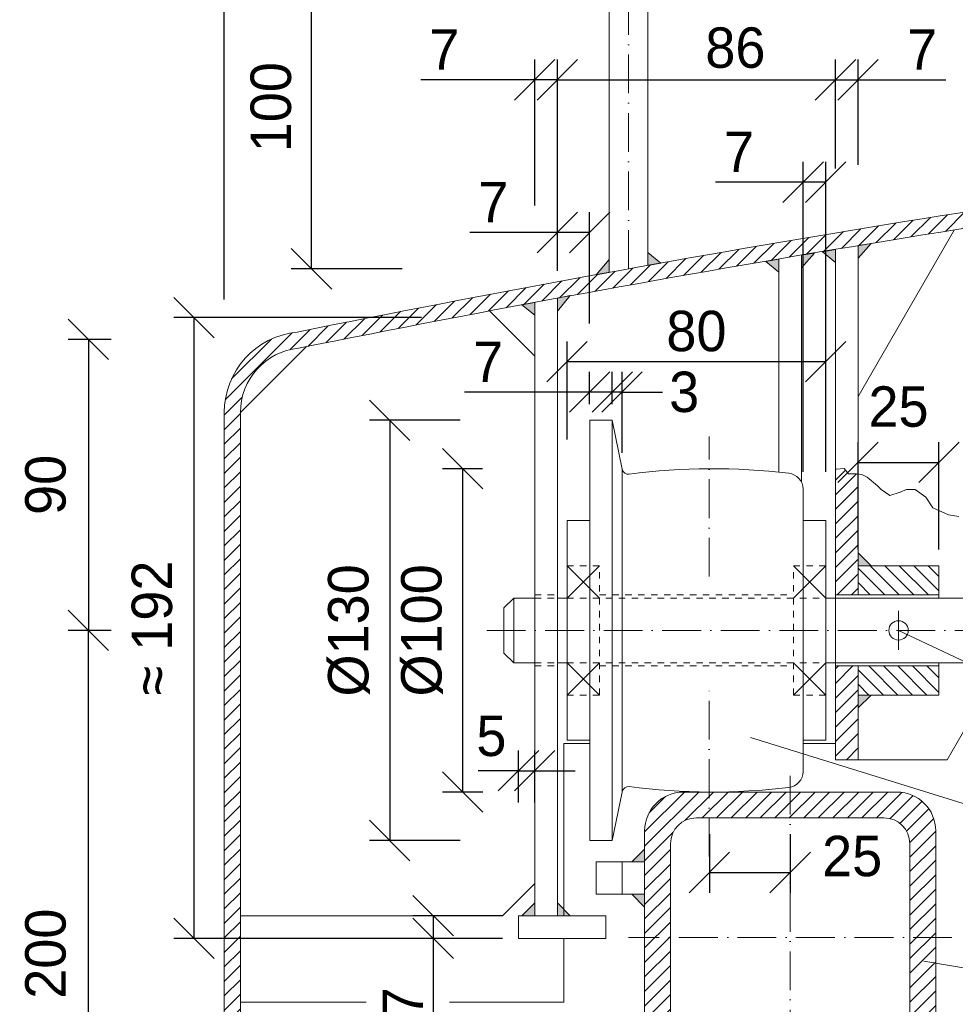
# Model space of a CAD drawing. Header units: millimetres. Extents: x -61498 to 746175, y -1322 to 24596.
# Tile 31 of 37: x 34712 to 35001, y 18421 to 18726. Entities that reach past the tile are written whole.
import ezdxf

# ---------------------------------------------------------------- set-up
doc = ezdxf.new("R2010")
doc.units = ezdxf.units.MM
doc.linetypes.add('ACAD_ISO10W100', pattern=[18, 12, -3, 0, -3])
doc.linetypes.add('JIS_02_1.0', pattern=[2, 1, -1])
doc.layers.add('Bemaßung', color=7, linetype='Continuous', lineweight=9)
doc.layers.add('Beschriftung', color=7, linetype='Continuous', lineweight=9)
doc.dimstyles.new('DIN', dxfattribs={"dimtxt": 2.5, "dimasz": 2.5, "dimexe": 1.25, "dimexo": 0.625, "dimtad": 1, "dimtih": 1, "dimdec": 4, "dimdsep": 46, "dimlunit": 6, "dimtxsty": 'Standard', "dimcen": 2.5, "dimadec": 0, "dimazin": 0, "dimtfac": 1, "dimtdec": 4, "dimtmove": 0, "dimatfit": 3, "dimfxl": 0, "dimtvp": 1, "dimtolj": 1, "dimtzin": 0, "dimarcsym": 0})

# ---------------------------------------------------------------- blocks, each defined once
blk = doc.blocks.new('_Oblique')
at = {"color": 0, "linetype": 'ByBlock', "lineweight": -2}
blk.add_line((-0.5, -0.5), (0.5, 0.5), dxfattribs=at)
blk = doc.blocks.new('*D201')
at = {"layer": 'Bemaßung', "color": 0, "lineweight": -2, "transparency": 16777216}
for p, q in [((34878, 18664.02), (34878, 18713.31)), ((34964, 18679.59), (34964, 18713.31)), ((34878, 18707.06), (34964, 18707.06))]:
    blk.add_line(p, q, dxfattribs=at)
at = {"layer": 'DEFPOINTS', "color": 0, "transparency": 16777216}
for p in [(34964, 18707.06), (34964, 18654.59), (34878, 18639.02)]:
    blk.add_point(p, dxfattribs=at)
at = {"layer": 'Bemaßung', "color": 0, "lineweight": -2, "transparency": 16777216, "xscale": 12.5, "yscale": 12.5, "zscale": 12.5, "rotation": 180}
blk.add_blockref('_Oblique', (34878, 18707.06), dxfattribs=at)
at = {"layer": 'Bemaßung', "color": 0, "lineweight": -2, "transparency": 16777216, "xscale": 12.5, "yscale": 12.5, "zscale": 12.5}
blk.add_blockref('_Oblique', (34964, 18707.06), dxfattribs=at)
at = {"layer": 'Bemaßung', "color": 0, "transparency": 16777216, "insert": (34933.05, 18716.93), "char_height": 12.5, "attachment_point": 5}
blk.add_mtext('\\A1;86', dxfattribs=at)
blk = doc.blocks.new('*D205')
at = {"layer": 'Bemaßung', "color": 0, "lineweight": -2, "transparency": 16777216}
for p, q in [((34881, 18595.76), (34881, 18626.16)), ((34961, 18595.76), (34961, 18626.16)), ((34881, 18619.91), (34961, 18619.91))]:
    blk.add_line(p, q, dxfattribs=at)
at = {"layer": 'DEFPOINTS', "color": 0, "transparency": 16777216}
for p in [(34961, 18619.91), (34881, 18570.76), (34961, 18570.76)]:
    blk.add_point(p, dxfattribs=at)
at = {"layer": 'Bemaßung', "color": 0, "lineweight": -2, "transparency": 16777216, "xscale": 12.5, "yscale": 12.5, "zscale": 12.5, "rotation": 180}
blk.add_blockref('_Oblique', (34881, 18619.91), dxfattribs=at)
at = {"layer": 'Bemaßung', "color": 0, "lineweight": -2, "transparency": 16777216, "xscale": 12.5, "yscale": 12.5, "zscale": 12.5}
blk.add_blockref('_Oblique', (34961, 18619.91), dxfattribs=at)
at = {"layer": 'Bemaßung', "color": 0, "transparency": 16777216, "insert": (34921, 18629.28), "char_height": 12.5, "attachment_point": 5}
blk.add_mtext('\\A1;80', dxfattribs=at)
blk = doc.blocks.new('*D206')
at = {"layer": 'Bemaßung', "color": 0, "lineweight": -2, "transparency": 16777216}
for p, q in [((34887.98, 18606.76), (34887.98, 18616.71)), ((34895, 18606.76), (34895, 18616.71)), ((34887.98, 18610.46), (34849.3, 18610.46)), ((34895, 18610.46), (34887.98, 18610.46))]:
    blk.add_line(p, q, dxfattribs=at)
at = {"layer": 'DEFPOINTS', "color": 0, "transparency": 16777216}
for p in [(34895, 18610.46), (34887.98, 18601.76), (34895, 18601.76)]:
    blk.add_point(p, dxfattribs=at)
at = {"layer": 'Bemaßung', "color": 0, "lineweight": -2, "transparency": 16777216, "xscale": 12.5, "yscale": 12.5, "zscale": 12.5, "rotation": 180}
blk.add_blockref('_Oblique', (34887.98, 18610.46), dxfattribs=at)
at = {"layer": 'Bemaßung', "color": 0, "lineweight": -2, "transparency": 16777216, "xscale": 12.5, "yscale": 12.5, "zscale": 12.5}
blk.add_blockref('_Oblique', (34895, 18610.46), dxfattribs=at)
at = {"layer": 'Bemaßung', "color": 0, "transparency": 16777216, "insert": (34856.6, 18619.83), "char_height": 12.5, "attachment_point": 5}
blk.add_mtext('\\A1;7', dxfattribs=at)
blk = doc.blocks.new('*D202')
at = {"layer": 'Bemaßung', "color": 0, "lineweight": -2, "transparency": 16777216}
for p, q in [((34895, 18606.76), (34895, 18616.71)), ((34898.02, 18591.66), (34898.02, 18616.71)), ((34895, 18610.46), (34882.5, 18610.46)), ((34898.02, 18610.46), (34895, 18610.46)), ((34898.02, 18610.46), (34910.52, 18610.46))]:
    blk.add_line(p, q, dxfattribs=at)
at = {"layer": 'DEFPOINTS', "color": 0, "transparency": 16777216}
for p in [(34895, 18610.46), (34895, 18601.76), (34898.02, 18586.66)]:
    blk.add_point(p, dxfattribs=at)
at = {"layer": 'Bemaßung', "color": 0, "lineweight": -2, "transparency": 16777216, "xscale": 12.5, "yscale": 12.5, "zscale": 12.5}
blk.add_blockref('_Oblique', (34895, 18610.46), dxfattribs=at)
at = {"layer": 'Bemaßung', "color": 0, "lineweight": -2, "transparency": 16777216, "xscale": 12.5, "yscale": 12.5, "zscale": 12.5, "rotation": 180}
blk.add_blockref('_Oblique', (34898.02, 18610.46), dxfattribs=at)
at = {"layer": 'Bemaßung', "color": 0, "transparency": 16777216, "insert": (34917.22, 18610.46), "char_height": 12.5, "attachment_point": 5}
blk.add_mtext('\\A1;3', dxfattribs=at)
blk = doc.blocks.new('*D207')
at = {"layer": 'Bemaßung', "color": 0, "lineweight": -2, "transparency": 16777216}
for p, q in [((34971, 18561.76), (34971, 18594.97)), ((34996, 18561.76), (34996, 18594.97)), ((34971, 18588.72), (34996, 18588.72))]:
    blk.add_line(p, q, dxfattribs=at)
at = {"layer": 'DEFPOINTS', "color": 0, "transparency": 16777216}
for p in [(34996, 18588.72), (34971, 18556.76), (34996, 18556.76)]:
    blk.add_point(p, dxfattribs=at)
at = {"layer": 'Bemaßung', "color": 0, "lineweight": -2, "transparency": 16777216, "xscale": 12.5, "yscale": 12.5, "zscale": 12.5, "rotation": 180}
blk.add_blockref('_Oblique', (34971, 18588.72), dxfattribs=at)
at = {"layer": 'Bemaßung', "color": 0, "lineweight": -2, "transparency": 16777216, "xscale": 12.5, "yscale": 12.5, "zscale": 12.5}
blk.add_blockref('_Oblique', (34996, 18588.72), dxfattribs=at)
at = {"layer": 'Bemaßung', "color": 0, "transparency": 16777216, "insert": (34983.5, 18605.91), "char_height": 12.5, "attachment_point": 5}
blk.add_mtext('\\A1;25', dxfattribs=at)
blk = doc.blocks.new('*D209')
at = {"layer": 'Bemaßung', "color": 0, "lineweight": -2, "transparency": 16777216}
for p, q in [((35036, 18556.76), (35086.54, 18556.76)), ((35080.29, 18556.76), (35080.29, 18516.76)), ((35036, 18516.76), (35086.54, 18516.76))]:
    blk.add_line(p, q, dxfattribs=at)
at = {"layer": 'DEFPOINTS', "color": 0, "transparency": 16777216}
for p in [(34996, 18556.76), (34996, 18516.76), (35080.29, 18516.76)]:
    blk.add_point(p, dxfattribs=at)
at = {"layer": 'Bemaßung', "color": 0, "lineweight": -2, "transparency": 16777216, "xscale": 12.5, "yscale": 12.5, "zscale": 12.5}
for p, rotation in [((35080.29, 18556.76), 90), ((35080.29, 18516.76), 270)]:
    blk.add_blockref('_Oblique', p, dxfattribs=dict(at, rotation=rotation))
at = {"layer": 'Bemaßung', "color": 0, "transparency": 16777216, "insert": (35097.54, 18536.76), "char_height": 12.5, "attachment_point": 5, "rotation": 90}
blk.add_mtext('\\A1;%%C40', dxfattribs=at)
blk = doc.blocks.new('*D203')
at = {"layer": 'Bemaßung', "color": 0, "lineweight": -2, "transparency": 16777216}
for p, q in [((34925, 18473.76), (34925, 18455.63)), ((34950, 18473.76), (34950, 18455.63)), ((34925, 18461.88), (34950, 18461.88))]:
    blk.add_line(p, q, dxfattribs=at)
at = {"layer": 'DEFPOINTS', "color": 0, "transparency": 16777216}
for p in [(34925, 18478.76), (34950, 18478.76), (34950, 18461.88)]:
    blk.add_point(p, dxfattribs=at)
at = {"layer": 'Bemaßung', "color": 0, "lineweight": -2, "transparency": 16777216, "xscale": 12.5, "yscale": 12.5, "zscale": 12.5, "rotation": 180}
blk.add_blockref('_Oblique', (34925, 18461.88), dxfattribs=at)
at = {"layer": 'Bemaßung', "color": 0, "lineweight": -2, "transparency": 16777216, "xscale": 12.5, "yscale": 12.5, "zscale": 12.5}
blk.add_blockref('_Oblique', (34950, 18461.88), dxfattribs=at)
at = {"layer": 'Bemaßung', "color": 0, "transparency": 16777216, "insert": (34969.17, 18466.89), "char_height": 12.5, "attachment_point": 5}
blk.add_mtext('\\A1;25', dxfattribs=at)
blk = doc.blocks.new('*D210')
at = {"layer": 'Bemaßung', "color": 0, "lineweight": -2, "transparency": 16777216}
for p, q in [((34866, 18483.49), (34866, 18499.58)), ((34871, 18483.49), (34871, 18499.58)), ((34866, 18493.33), (34853.5, 18493.33)), ((34866, 18493.33), (34871, 18493.33)), ((34871, 18493.33), (34883.5, 18493.33))]:
    blk.add_line(p, q, dxfattribs=at)
at = {"layer": 'DEFPOINTS', "color": 0, "transparency": 16777216}
for p in [(34871, 18493.33), (34866, 18448.49), (34871, 18448.49)]:
    blk.add_point(p, dxfattribs=at)
at = {"layer": 'Bemaßung', "color": 0, "lineweight": -2, "transparency": 16777216, "xscale": 12.5, "yscale": 12.5, "zscale": 12.5}
blk.add_blockref('_Oblique', (34866, 18493.33), dxfattribs=at)
at = {"layer": 'Bemaßung', "color": 0, "lineweight": -2, "transparency": 16777216, "xscale": 12.5, "yscale": 12.5, "zscale": 12.5, "rotation": 180}
blk.add_blockref('_Oblique', (34871, 18493.33), dxfattribs=at)
at = {"layer": 'Bemaßung', "color": 0, "transparency": 16777216, "insert": (34857.6, 18504.06), "char_height": 12.5, "attachment_point": 5}
blk.add_mtext('\\A1;5', dxfattribs=at)
blk = doc.blocks.new('*D204')
at = {"layer": 'Bemaßung', "color": 0, "lineweight": -2, "transparency": 16777216}
for p, q in [((34847.98, 18601.76), (34819.93, 18601.76)), ((34826.18, 18601.76), (34826.18, 18471.76)), ((34847.98, 18471.76), (34819.93, 18471.76))]:
    blk.add_line(p, q, dxfattribs=at)
at = {"layer": 'DEFPOINTS', "color": 0, "transparency": 16777216}
for p in [(34887.98, 18601.76), (34826.18, 18471.76), (34887.98, 18471.76)]:
    blk.add_point(p, dxfattribs=at)
at = {"layer": 'Bemaßung', "color": 0, "lineweight": -2, "transparency": 16777216, "xscale": 12.5, "yscale": 12.5, "zscale": 12.5}
for p, rotation in [((34826.18, 18601.76), 90), ((34826.18, 18471.76), 270)]:
    blk.add_blockref('_Oblique', p, dxfattribs=dict(at, rotation=rotation))
at = {"layer": 'Bemaßung', "color": 0, "transparency": 16777216, "insert": (34813.57, 18536.76), "char_height": 12.5, "attachment_point": 5, "rotation": 90}
blk.add_mtext('\\A1;%%C130', dxfattribs=at)
blk = doc.blocks.new('*D211')
at = {"layer": 'Bemaßung', "color": 0, "lineweight": -2, "transparency": 16777216}
for p, q in [((34854.89, 18586.76), (34842.5, 18586.76)), ((34848.75, 18486.76), (34848.75, 18586.76)), ((34855, 18486.76), (34842.5, 18486.76))]:
    blk.add_line(p, q, dxfattribs=at)
at = {"layer": 'DEFPOINTS', "color": 0, "transparency": 16777216}
for p in [(34848.75, 18586.76), (34924.89, 18586.76), (34925, 18486.76)]:
    blk.add_point(p, dxfattribs=at)
at = {"layer": 'Bemaßung', "color": 0, "lineweight": -2, "transparency": 16777216, "xscale": 12.5, "yscale": 12.5, "zscale": 12.5}
for p, rotation in [((34848.75, 18586.76), 90), ((34848.75, 18486.76), 270)]:
    blk.add_blockref('_Oblique', p, dxfattribs=dict(at, rotation=rotation))
at = {"layer": 'Bemaßung', "color": 0, "transparency": 16777216, "insert": (34836.18, 18536.76), "char_height": 12.5, "attachment_point": 5, "rotation": 90}
blk.add_mtext('\\A1;%%C100', dxfattribs=at)
blk = doc.blocks.new('*D217')
at = {"layer": 'Bemaßung', "color": 0, "lineweight": -2, "transparency": 16777216}
for p, q in [((34836, 18633.49), (34759.36, 18633.49)), ((34765.61, 18633.49), (34765.61, 18441.49)), ((34856, 18441.49), (34759.36, 18441.49))]:
    blk.add_line(p, q, dxfattribs=at)
at = {"layer": 'DEFPOINTS', "color": 0, "transparency": 16777216}
for p in [(34846, 18633.49), (34765.61, 18441.49), (34866, 18441.49)]:
    blk.add_point(p, dxfattribs=at)
at = {"layer": 'Bemaßung', "color": 0, "lineweight": -2, "transparency": 16777216, "xscale": 12.5, "yscale": 12.5, "zscale": 12.5}
for p, rotation in [((34765.61, 18633.49), 90), ((34765.61, 18441.49), 270)]:
    blk.add_blockref('_Oblique', p, dxfattribs=dict(at, rotation=rotation))
at = {"layer": 'Bemaßung', "color": 0, "transparency": 16777216, "insert": (34752.69, 18537.49), "char_height": 12.5, "attachment_point": 5, "rotation": 90}
blk.add_mtext('\\A1;≈ 192', dxfattribs=at)
blk = doc.blocks.new('*D218')
at = {"layer": 'Bemaßung', "color": 0, "lineweight": -2, "transparency": 16777216}
for p, q in [((34861, 18448.49), (34833.35, 18448.49)), ((34839.6, 18448.49), (34839.6, 18441.49)), ((34861, 18441.49), (34833.35, 18441.49)), ((34839.6, 18441.49), (34839.6, 18414.4))]:
    blk.add_line(p, q, dxfattribs=at)
at = {"layer": 'DEFPOINTS', "color": 0, "transparency": 16777216}
for p in [(34839.6, 18448.49), (34866, 18448.49), (34866, 18441.49)]:
    blk.add_point(p, dxfattribs=at)
at = {"layer": 'Bemaßung', "color": 0, "lineweight": -2, "transparency": 16777216, "xscale": 12.5, "yscale": 12.5, "zscale": 12.5}
for p, rotation in [((34839.6, 18448.49), 90), ((34839.6, 18441.49), 270)]:
    blk.add_blockref('_Oblique', p, dxfattribs=dict(at, rotation=rotation))
at = {"layer": 'Bemaßung', "color": 0, "transparency": 16777216, "insert": (34830.22, 18421.69), "char_height": 12.5, "attachment_point": 5, "rotation": 90}
blk.add_mtext('\\A1;7', dxfattribs=at)
blk = doc.blocks.new('*D212')
at = {"layer": 'Bemaßung', "color": 0, "lineweight": -2, "transparency": 16777216}
for p, q in [((34740, 18536.76), (34726.75, 18536.76)), ((34733, 18336.76), (34733, 18536.76)), ((34767.23, 18336.76), (34726.75, 18336.76))]:
    blk.add_line(p, q, dxfattribs=at)
at = {"layer": 'DEFPOINTS', "color": 0, "transparency": 16777216}
for p in [(34733, 18536.76), (34775, 18536.76), (34802.23, 18336.76)]:
    blk.add_point(p, dxfattribs=at)
at = {"layer": 'Bemaßung', "color": 0, "lineweight": -2, "transparency": 16777216, "xscale": 12.5, "yscale": 12.5, "zscale": 12.5}
for p, rotation in [((34733, 18536.76), 90), ((34733, 18336.76), 270)]:
    blk.add_blockref('_Oblique', p, dxfattribs=dict(at, rotation=rotation))
at = {"layer": 'Bemaßung', "color": 0, "transparency": 16777216, "insert": (34719.78, 18436.76), "char_height": 12.5, "attachment_point": 5, "rotation": 90}
blk.add_mtext('\\A1;200', dxfattribs=at)
blk = doc.blocks.new('*D213')
at = {"layer": 'Bemaßung', "color": 0, "lineweight": -2, "transparency": 16777216}
for p, q in [((34740, 18626.76), (34726.75, 18626.76)), ((34733, 18626.76), (34733, 18536.76)), ((34740, 18536.76), (34726.75, 18536.76))]:
    blk.add_line(p, q, dxfattribs=at)
at = {"layer": 'DEFPOINTS', "color": 0, "transparency": 16777216}
for p in [(34775, 18626.76), (34733, 18536.76), (34775, 18536.76)]:
    blk.add_point(p, dxfattribs=at)
at = {"layer": 'Bemaßung', "color": 0, "lineweight": -2, "transparency": 16777216, "xscale": 12.5, "yscale": 12.5, "zscale": 12.5}
for p, rotation in [((34733, 18626.76), 90), ((34733, 18536.76), 270)]:
    blk.add_blockref('_Oblique', p, dxfattribs=dict(at, rotation=rotation))
at = {"layer": 'Bemaßung', "color": 0, "transparency": 16777216, "insert": (34719.78, 18581.76), "char_height": 12.5, "attachment_point": 5, "rotation": 90}
blk.add_mtext('\\A1;90', dxfattribs=at)
blk = doc.blocks.new('*D223')
at = {"layer": 'Bemaßung', "color": 0, "lineweight": -2, "transparency": 16777216}
for p, q in [((35043.51, 18496.76), (35131.81, 18496.76)), ((35125.56, 18496.76), (35125.56, 18486.76)), ((35028, 18486.76), (35131.81, 18486.76)), ((35125.56, 18486.76), (35125.56, 18453.43))]:
    blk.add_line(p, q, dxfattribs=at)
at = {"layer": 'DEFPOINTS', "color": 0, "transparency": 16777216}
for p in [(34998.51, 18496.76), (35125.56, 18496.76), (34983, 18486.76)]:
    blk.add_point(p, dxfattribs=at)
at = {"layer": 'Bemaßung', "color": 0, "lineweight": -2, "transparency": 16777216, "xscale": 12.5, "yscale": 12.5, "zscale": 12.5}
for p, rotation in [((35125.56, 18496.76), 90), ((35125.56, 18486.76), 270)]:
    blk.add_blockref('_Oblique', p, dxfattribs=dict(at, rotation=rotation))
at = {"layer": 'Bemaßung', "color": 0, "transparency": 16777216, "insert": (35116.18, 18463.85), "char_height": 12.5, "attachment_point": 5, "rotation": 90}
blk.add_mtext('\\A1;10', dxfattribs=at)
blk = doc.blocks.new('*D231')
at = {"layer": 'Bemaßung', "color": 0, "lineweight": -2, "transparency": 16777216}
for p, q in [((34775, 18639.14), (34775, 18789.61)), ((34900, 18765.59), (34900, 18789.61)), ((34775, 18783.36), (34900, 18783.36))]:
    blk.add_line(p, q, dxfattribs=at)
at = {"layer": 'DEFPOINTS', "color": 0, "transparency": 16777216}
for p in [(34900, 18783.36), (34900, 18730.59), (34775, 18604.14)]:
    blk.add_point(p, dxfattribs=at)
at = {"layer": 'Bemaßung', "color": 0, "lineweight": -2, "transparency": 16777216, "xscale": 12.5, "yscale": 12.5, "zscale": 12.5, "rotation": 180}
blk.add_blockref('_Oblique', (34775, 18783.36), dxfattribs=at)
at = {"layer": 'Bemaßung', "color": 0, "lineweight": -2, "transparency": 16777216, "xscale": 12.5, "yscale": 12.5, "zscale": 12.5}
blk.add_blockref('_Oblique', (34900, 18783.36), dxfattribs=at)
at = {"layer": 'Bemaßung', "color": 0, "transparency": 16777216, "insert": (34837.5, 18792.73), "char_height": 12.5, "attachment_point": 5}
blk.add_mtext('\\A1;125', dxfattribs=at)
blk = doc.blocks.new('*D233')
at = {"layer": 'Bemaßung', "color": 0, "lineweight": -2, "transparency": 16777216}
for p, q in [((34871, 18668.21), (34871, 18713.31)), ((34878, 18669.51), (34878, 18713.31)), ((34871, 18707.06), (34835.75, 18707.06)), ((34878, 18707.06), (34871, 18707.06))]:
    blk.add_line(p, q, dxfattribs=at)
at = {"layer": 'DEFPOINTS', "color": 0, "transparency": 16777216}
for p in [(34878, 18707.06), (34878, 18639.51), (34871, 18638.21)]:
    blk.add_point(p, dxfattribs=at)
at = {"layer": 'Bemaßung', "color": 0, "lineweight": -2, "transparency": 16777216, "xscale": 12.5, "yscale": 12.5, "zscale": 12.5, "rotation": 180}
blk.add_blockref('_Oblique', (34871, 18707.06), dxfattribs=at)
at = {"layer": 'Bemaßung', "color": 0, "lineweight": -2, "transparency": 16777216, "xscale": 12.5, "yscale": 12.5, "zscale": 12.5}
blk.add_blockref('_Oblique', (34878, 18707.06), dxfattribs=at)
at = {"layer": 'Bemaßung', "color": 0, "transparency": 16777216, "insert": (34843.04, 18716.44), "char_height": 12.5, "attachment_point": 5}
blk.add_mtext('\\A1;7', dxfattribs=at)
blk = doc.blocks.new('*D234')
at = {"layer": 'Bemaßung', "color": 0, "lineweight": -2, "transparency": 16777216}
for p, q in [((34964, 18679.59), (34964, 18713.31)), ((34971, 18680.79), (34971, 18713.31)), ((34964, 18707.06), (34971, 18707.06)), ((34971, 18707.06), (34998.08, 18707.06))]:
    blk.add_line(p, q, dxfattribs=at)
at = {"layer": 'DEFPOINTS', "color": 0, "transparency": 16777216}
for p in [(34971, 18707.06), (34964, 18654.59), (34971, 18655.79)]:
    blk.add_point(p, dxfattribs=at)
at = {"layer": 'Bemaßung', "color": 0, "lineweight": -2, "transparency": 16777216, "xscale": 12.5, "yscale": 12.5, "zscale": 12.5, "rotation": 180}
blk.add_blockref('_Oblique', (34964, 18707.06), dxfattribs=at)
at = {"layer": 'Bemaßung', "color": 0, "lineweight": -2, "transparency": 16777216, "xscale": 12.5, "yscale": 12.5, "zscale": 12.5}
blk.add_blockref('_Oblique', (34971, 18707.06), dxfattribs=at)
at = {"layer": 'Bemaßung', "color": 0, "transparency": 16777216, "insert": (34990.79, 18716.44), "char_height": 12.5, "attachment_point": 5}
blk.add_mtext('\\A1;7', dxfattribs=at)
blk = doc.blocks.new('*D235')
at = {"layer": 'Bemaßung', "color": 0, "lineweight": -2, "transparency": 16777216}
for p, q in [((34878, 18648.02), (34878, 18666.07)), ((34887.98, 18631.71), (34887.98, 18666.07)), ((34878, 18659.82), (34850.91, 18659.82)), ((34887.98, 18659.82), (34878, 18659.82))]:
    blk.add_line(p, q, dxfattribs=at)
at = {"layer": 'DEFPOINTS', "color": 0, "transparency": 16777216}
for p in [(34887.98, 18659.82), (34878, 18633.02), (34887.98, 18616.71)]:
    blk.add_point(p, dxfattribs=at)
at = {"layer": 'Bemaßung', "color": 0, "lineweight": -2, "transparency": 16777216, "xscale": 12.5, "yscale": 12.5, "zscale": 12.5, "rotation": 180}
blk.add_blockref('_Oblique', (34878, 18659.82), dxfattribs=at)
at = {"layer": 'Bemaßung', "color": 0, "lineweight": -2, "transparency": 16777216, "xscale": 12.5, "yscale": 12.5, "zscale": 12.5}
blk.add_blockref('_Oblique', (34887.98, 18659.82), dxfattribs=at)
at = {"layer": 'Bemaßung', "color": 0, "transparency": 16777216, "insert": (34858.2, 18669.2), "char_height": 12.5, "attachment_point": 5}
blk.add_mtext('\\A1;7', dxfattribs=at)
blk = doc.blocks.new('*D230')
at = {"layer": 'Bemaßung', "color": 0, "lineweight": -2, "transparency": 16777216}
for p, q in [((34954, 18585.76), (34954, 18681.64)), ((34961, 18585.76), (34961, 18681.64)), ((34954, 18675.39), (34926.91, 18675.39)), ((34961, 18675.39), (34954, 18675.39))]:
    blk.add_line(p, q, dxfattribs=at)
at = {"layer": 'DEFPOINTS', "color": 0, "transparency": 16777216}
for p in [(34954, 18675.39), (34954, 18570.76), (34961, 18570.76)]:
    blk.add_point(p, dxfattribs=at)
at = {"layer": 'Bemaßung', "color": 0, "lineweight": -2, "transparency": 16777216, "xscale": 12.5, "yscale": 12.5, "zscale": 12.5, "rotation": 180}
blk.add_blockref('_Oblique', (34954, 18675.39), dxfattribs=at)
at = {"layer": 'Bemaßung', "color": 0, "lineweight": -2, "transparency": 16777216, "xscale": 12.5, "yscale": 12.5, "zscale": 12.5}
blk.add_blockref('_Oblique', (34961, 18675.39), dxfattribs=at)
at = {"layer": 'Bemaßung', "color": 0, "transparency": 16777216, "insert": (34934.2, 18684.77), "char_height": 12.5, "attachment_point": 5}
blk.add_mtext('\\A1;7', dxfattribs=at)
blk = doc.blocks.new('*D236')
at = {"layer": 'Bemaßung', "color": 0, "lineweight": -2, "transparency": 16777216}
for p, q in [((34848, 18748.59), (34795.73, 18748.59)), ((34801.98, 18648.59), (34801.98, 18748.59)), ((34830, 18648.59), (34795.73, 18648.59))]:
    blk.add_line(p, q, dxfattribs=at)
at = {"layer": 'DEFPOINTS', "color": 0, "transparency": 16777216}
for p in [(34801.98, 18748.59), (34918, 18748.59), (34900, 18648.59)]:
    blk.add_point(p, dxfattribs=at)
at = {"layer": 'Bemaßung', "color": 0, "lineweight": -2, "transparency": 16777216, "xscale": 12.5, "yscale": 12.5, "zscale": 12.5}
for p, rotation in [((34801.98, 18748.59), 90), ((34801.98, 18648.59), 270)]:
    blk.add_blockref('_Oblique', p, dxfattribs=dict(at, rotation=rotation))
at = {"layer": 'Bemaßung', "color": 0, "transparency": 16777216, "insert": (34789.47, 18698.59), "char_height": 12.5, "attachment_point": 5, "rotation": 90}
blk.add_mtext('\\A1;100', dxfattribs=at)

msp = doc.modelspace()

# ---------------------------------------------------------------- hatches: boundary and pattern name
at = {"lineweight": 5}
h = msp.add_hatch(dxfattribs=at)
h.set_pattern_fill('ANSI31', color=0)
h.set_pattern_definition([(45, (-111729.9015, 55331.5403), (-2.24506403, 2.24506403), [])])
edge = h.paths.add_edge_path()
edge.add_line((35151.9837, 18682.24425), (35151.9837, 18687.28945))
edge.add_arc((35774.99633, 13790.45018), 4936.31234, 97.25064475, 101.42118628)
edge.add_arc((34799.99633, 18604.13784), 25, 95.7105931, 180)
edge.add_line((34774.99633, 18604.13784), (34774.99633, 18336.76252))
edge.add_line((34774.99633, 18336.76252), (34779.99633, 18336.76252))
edge.add_line((34779.99633, 18336.76252), (34779.99633, 18604.13784))
edge.add_arc((34799.99633, 18604.13784), 20, 95.7105931, 180, ccw=False)
edge.add_arc((35774.99633, 13787.93771), 4933.79988, 97.2543569, 101.42118627, ccw=False)
h = msp.add_hatch(color=0, dxfattribs=at)
h.dxf.hatch_style = 1
h.paths.add_polyline_path([(34959.99633, 18653.90014), (34963.99633, 18654.58955), (34963.99633, 18650.58955)])
h = msp.add_hatch(color=0, dxfattribs=at)
h.dxf.hatch_style = 1
h.paths.add_polyline_path([(34974.99633, 18656.46797), (34970.99633, 18655.78787), (34970.99633, 18651.92637)])
h = msp.add_hatch(color=0, dxfattribs=at)
h.dxf.hatch_style = 1
h.paths.add_polyline_path([(34889.99633, 18646.78157), (34893.99633, 18647.50881), (34893.99633, 18651.50881)])
h = msp.add_hatch(color=0, dxfattribs=at)
h.dxf.hatch_style = 1
h.paths.add_polyline_path([(34909.99633, 18650.38378), (34905.99633, 18649.67013), (34905.99633, 18653.67013)])
h = msp.add_hatch(color=0, dxfattribs=at)
h.dxf.hatch_style = 1
h.paths.add_polyline_path([(34942.49633, 18650.84409), (34946.49633, 18651.54834), (34946.49633, 18647.54834)])
h = msp.add_hatch(color=0, dxfattribs=at)
h.dxf.hatch_style = 1
h.paths.add_polyline_path([(34957.49633, 18653.46754), (34953.49633, 18652.77262), (34953.49633, 18648.88516)])
h = msp.add_hatch(color=0, dxfattribs=at)
h.dxf.hatch_style = 1
h.paths.add_polyline_path([(34881.99633, 18640.30847), (34877.99633, 18639.54928), (34877.99633, 18635.54928)])
h = msp.add_hatch(color=0, dxfattribs=at)
h.dxf.hatch_style = 1
h.paths.add_polyline_path([(34866.99633, 18637.44387), (34870.99633, 18638.21247), (34870.99633, 18634.21247)])
h = msp.add_hatch(dxfattribs=at)
h.set_pattern_fill('ANSI31', color=0)
h.set_pattern_definition([(45, (-111704.9015, 55331.5403), (-2.24506403, 2.24506403), [])])
h.paths.add_polyline_path([(34970.99633, 18556.75942), (34970.99633, 18585.15005), (34970.51017, 18585.23103), (34968.88594, 18585.23103), (34968.07382, 18585.23103), (34966.7203, 18586.85483), (34964.28396, 18586.58423), (34963.99633, 18586.58423), (34963.99633, 18547.75942), (34970.99633, 18547.75942)])
h.paths.add_polyline_path([(34970.99633, 18525.75942), (34963.99633, 18525.75942), (34963.99633, 18496.76252), (34970.99633, 18496.76252)])
h = msp.add_hatch(color=0, dxfattribs=at)
h.dxf.hatch_style = 1
h.paths.add_polyline_path([(34974.99633, 18556.75942), (34970.99633, 18556.75942), (34970.99633, 18560.75942)])
h = msp.add_hatch(dxfattribs=at)
h.set_pattern_fill('ANSI31', color=0, angle=90)
h.set_pattern_definition([(135, (-111704.9015, 55331.5403), (-2.24506403, -2.24506403), [])])
h.paths.add_polyline_path([(34995.99633, 18556.75942), (34970.99633, 18556.75942), (34970.99633, 18547.75942), (34995.99633, 18547.75942)])
h.paths.add_polyline_path([(34995.99633, 18525.75942), (34970.99633, 18525.75942), (34970.99633, 18516.75942), (34995.99633, 18516.75942)])
h = msp.add_hatch(color=0, dxfattribs=at)
h.dxf.hatch_style = 1
h.paths.add_polyline_path([(34974.99633, 18516.75942), (34970.99633, 18516.75942), (34970.99633, 18512.75942)])
h = msp.add_hatch(dxfattribs=at)
h.set_pattern_fill('ANSI31', color=0)
h.set_pattern_definition([(45, (-122448.3823, 57712.3554), (-2.24506403, 2.24506403), [])])
edge = h.paths.add_edge_path()
edge.add_line((34916.99633, 18486.76252), (34982.99633, 18486.76252))
edge.add_arc((34982.99633, 18474.76252), 12, 0, 90, ccw=False)
edge.add_line((34994.99633, 18474.76252), (34994.99633, 18408.76252))
edge.add_arc((34982.99633, 18408.76252), 12, -90, 0, ccw=False)
edge.add_line((34982.99633, 18396.76252), (34916.99633, 18396.76252))
edge.add_arc((34916.99633, 18408.76252), 12, 180, 270, ccw=False)
edge.add_line((34904.99633, 18408.76252), (34904.99633, 18474.76252))
edge.add_arc((34916.99633, 18474.76252), 12, 90, 180, ccw=False)
edge = h.paths.add_edge_path(flags=16)
edge.add_arc((34920.99633, 18412.76252), 8, 180, 270, ccw=False)
edge.add_line((34912.99633, 18412.76252), (34912.99633, 18470.76252))
edge.add_arc((34920.99633, 18470.76252), 8, 90, 180, ccw=False)
edge.add_line((34920.99633, 18478.76252), (34978.99633, 18478.76252))
edge.add_arc((34978.99633, 18470.76252), 8, 0, 90, ccw=False)
edge.add_line((34986.99633, 18470.76252), (34986.99633, 18412.76252))
edge.add_arc((34978.99633, 18412.76252), 8, -90, 0, ccw=False)
edge.add_line((34978.99633, 18404.76252), (34920.99633, 18404.76252))
h = msp.add_hatch(color=0, dxfattribs=at)
h.dxf.hatch_style = 1
h.paths.add_polyline_path([(34900.99633, 18465.12281), (34904.99633, 18465.12281), (34904.99633, 18469.12281)])
h = msp.add_hatch(color=0, dxfattribs=at)
h.dxf.hatch_style = 1
h.paths.add_polyline_path([(34900.99633, 18455.12281), (34904.99633, 18455.12281), (34904.99633, 18451.12281)])
h = msp.add_hatch(color=0, dxfattribs=at)
h.dxf.hatch_style = 1
h.paths.add_polyline_path([(34866.99633, 18448.48621), (34870.99633, 18448.48621), (34870.99633, 18452.48621)])
h = msp.add_hatch(color=0, dxfattribs=at)
h.dxf.hatch_style = 1
h.paths.add_polyline_path([(34881.99633, 18448.48621), (34877.99633, 18448.48621), (34877.99633, 18452.48621)])

# ---------------------------------------------------------------- linework, layer by layer
at = {"lineweight": 9}
for p, q in [((34893.99633, 18647.50881), (34893.99633, 18730.5933)), ((34905.99633, 18649.67013), (34905.99633, 18730.5933)), ((35101.75028, 18675.58755), (34998.50561, 18496.76252)), ((34970.99633, 18609.11506), (35000.72387, 18660.60468)), ((34963.99633, 18654.62655), (34963.99633, 18496.76252)), ((34970.99633, 18547.75942), (34970.99633, 18655.78787)), ((34946.49633, 18585.68989), (34946.49633, 18651.67793)), ((34953.49633, 18582.56926), (34953.49633, 18652.86515)), ((34877.99633, 18448.48621), (34877.99633, 18639.51191)), ((34870.99633, 18448.48621), (34870.99633, 18638.21247)), ((34856.97621, 18635.5784), (34870.99633, 18621.55828)), ((34779.99633, 18604.13784), (34800.37501, 18624.51651)), ((34779.99633, 18604.13784), (34779.99633, 18421.76252)), ((34898.01653, 18586.65902), (34894.99633, 18601.75942)), ((34897.99633, 18486.75942), (34897.99633, 18586.75932)), ((34953.99633, 18580.39402), (34953.99633, 18493.12482)), ((34963.99633, 18547.75942), (34995.99633, 18547.75942)), ((34861.49633, 18543.75942), (34864.49633, 18546.75942)), ((34864.49633, 18546.75942), (34870.99633, 18546.75942)), ((34864.49633, 18546.75942), (34864.49633, 18526.75942)), ((34880.99633, 18546.75942), (34877.99633, 18546.75942)), ((34960.99633, 18546.75942), (34963.99633, 18546.75942)), ((34963.99633, 18546.75942), (34995.99633, 18546.75942)), ((35008.49633, 18546.75942), (34995.99633, 18546.75942)), ((34861.49633, 18543.75942), (34861.49633, 18529.75942)), ((34861.49633, 18529.75942), (34864.49633, 18526.75942)), ((34864.49633, 18526.75942), (34870.99633, 18526.75942)), ((34880.99633, 18526.75942), (34877.99633, 18526.75942)), ((34960.99633, 18526.75942), (34963.99633, 18526.75942)), ((34963.99633, 18526.75942), (34995.99633, 18526.75942)), ((35008.49633, 18526.75942), (34995.99633, 18526.75942)), ((34963.99633, 18525.75942), (34995.99633, 18525.75942)), ((34970.99633, 18496.76252), (34970.99633, 18525.75942)), ((34963.99633, 18496.76252), (34970.99633, 18496.76252)), ((34970.99633, 18496.76252), (34998.50561, 18496.76252)), ((34894.99633, 18471.75942), (34897.99633, 18486.75942)), ((34897.99633, 18465.12281), (34897.99633, 18455.12281)), ((34860.99633, 18448.48621), (34870.99633, 18458.48621)), ((34860.99633, 18448.48621), (34779.99633, 18448.48621)), ((34877.99633, 18448.48621), (34870.99633, 18448.48621))]:
    msp.add_line(p, q, dxfattribs=at)
at = {"linetype": 'ACAD_ISO10W100', "lineweight": 5}
for p, q in [((34924.99633, 18553.41635), (34924.99633, 18596.72568)), ((34983.49633, 18530.75942), (34983.49633, 18542.75942)), ((34856.15911, 18536.75942), (35016.27874, 18536.75942)), ((34924.99633, 18466.78183), (34924.99633, 18518.56424)), ((34949.99633, 18491.76252), (34949.99633, 18391.76252)), ((34999.99633, 18441.76252), (34899.99633, 18441.76252))]:
    msp.add_line(p, q, dxfattribs=at)
at = {"lineweight": 5}
for p, q in [((34880.99633, 18556.75942), (34890.99633, 18546.75942)), ((34890.99633, 18556.75942), (34880.99633, 18546.75942)), ((34960.99633, 18556.75942), (34950.99633, 18546.75942)), ((34950.99633, 18556.75942), (34960.99633, 18546.75942)), ((34880.99633, 18516.75942), (34890.99633, 18526.75942)), ((34880.99633, 18526.75942), (34890.99633, 18516.75942)), ((34960.99633, 18526.75942), (34950.99633, 18516.75942)), ((34950.99633, 18526.75942), (34960.99633, 18516.75942)), ((35031.20222, 18427.72113), (34991.36781, 18434.41418))]:
    msp.add_line(p, q, dxfattribs=at)
at = {"linetype": 'JIS_02_1.0', "lineweight": 5, "ltscale": 2}
for p, q in [((34870.99633, 18547.75942), (34877.99633, 18547.75942)), ((34890.99633, 18547.75942), (34950.99633, 18547.75942)), ((34870.99633, 18546.75942), (34877.99633, 18546.75942)), ((34880.99633, 18546.75942), (34960.99633, 18546.75942)), ((34870.99633, 18526.75942), (34877.99633, 18526.75942)), ((34880.99633, 18526.75942), (34960.99633, 18526.75942)), ((34870.99633, 18525.75942), (34877.99633, 18525.75942)), ((34890.99633, 18525.75942), (34950.99633, 18525.75942))]:
    msp.add_line(p, q, dxfattribs=at)
at = {"linetype": 'ACAD_ISO10W100', "lineweight": 5}
msp.add_lwpolyline([(34899.99633, 18648.5933), (34899.99633, 18730.5933)], dxfattribs=at)
at = {"lineweight": 9}
msp.add_lwpolyline([(35151.9837, 18687.28945, 0.018199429), (34797.50874, 18629.01377, 0.385313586), (34774.99633, 18604.13784), (34774.99633, 18336.76252), (34779.99633, 18336.76252), (34779.99633, 18604.13784, -0.385313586), (34798.00626, 18624.03858, -0.018183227), (35151.9837, 18682.24425, -0.016409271)], format="xyb", dxfattribs=at)
at = {"lineweight": 5}
for points in [[(34959.99633, 18653.90014), (34963.99633, 18654.58955), (34963.99633, 18650.58955)], [(34974.99633, 18656.46797), (34970.99633, 18655.78787), (34970.99633, 18651.92637)], [(34889.99633, 18646.78157), (34893.99633, 18647.50881), (34893.99633, 18651.50881)], [(34909.99633, 18650.38378), (34905.99633, 18649.67013), (34905.99633, 18653.67013)], [(34942.49633, 18650.84409), (34946.49633, 18651.54834), (34946.49633, 18647.54834)], [(34957.49633, 18653.46754), (34953.49633, 18652.77262), (34953.49633, 18648.88516)], [(34881.99633, 18640.30847), (34877.99633, 18639.54928), (34877.99633, 18635.54928)], [(34866.99633, 18637.44387), (34870.99633, 18638.21247), (34870.99633, 18634.21247)], [(34974.99633, 18556.75942), (34970.99633, 18556.75942), (34970.99633, 18560.75942)], [(34974.99633, 18516.75942), (34970.99633, 18516.75942), (34970.99633, 18512.75942)], [(34900.99633, 18465.12281), (34904.99633, 18465.12281), (34904.99633, 18469.12281)], [(34900.99633, 18455.12281), (34904.99633, 18455.12281), (34904.99633, 18451.12281)], [(34866.99633, 18448.48621), (34870.99633, 18448.48621), (34870.99633, 18452.48621)], [(34881.99633, 18448.48621), (34877.99633, 18448.48621), (34877.99633, 18452.48621)]]:
    msp.add_lwpolyline(points, close=True, dxfattribs=at)
at = {"lineweight": 9}
for points in [[(34887.99633, 18471.75942), (34894.99633, 18471.75942), (34894.99633, 18601.75942), (34887.99633, 18601.75942)], [(34880.99633, 18570.75942), (34887.99633, 18570.75942), (34887.99633, 18502.75942), (34880.99633, 18502.75942)], [(34953.99633, 18570.75942), (34960.99633, 18570.75942), (34960.99633, 18502.75942), (34953.99633, 18502.75942)], [(34889.99633, 18455.12281), (34904.99633, 18455.12281), (34904.99633, 18465.12281), (34889.99633, 18465.12281)], [(34865.99633, 18441.48621), (34892.99633, 18441.48621), (34892.99633, 18448.48621), (34865.99633, 18448.48621)]]:
    msp.add_lwpolyline(points, close=True, dxfattribs=at)
at = {"lineweight": 5}
msp.add_lwpolyline([(35002.1836, 18571.97095), (34998.9349, 18572.51216), (34994.06221, 18574.67702), (34991.89658, 18577.92447), (34988.64788, 18580.35994), (34985.94083, 18580.35994), (34984.04589, 18579.54811), (34980.79719, 18578.46568), (34978.09015, 18580.35994), (34977.00733, 18581.44253), (34973.75887, 18584.1486), (34972.13464, 18584.96042), (34970.51017, 18585.23103), (34968.88594, 18585.23103), (34968.07382, 18585.23103), (34966.7203, 18586.85483), (34964.28396, 18586.58423), (34963.99633, 18586.58423)], dxfattribs=at)
at = {"linetype": 'JIS_02_1.0', "lineweight": 5, "ltscale": 2}
for points in [[(34890.99633, 18556.75942), (34880.99633, 18556.75942), (34880.99633, 18516.75942), (34890.99633, 18516.75942)], [(34950.99633, 18556.75942), (34960.99633, 18556.75942), (34960.99633, 18516.75942), (34950.99633, 18516.75942)]]:
    msp.add_lwpolyline(points, close=True, dxfattribs=at)
at = {"lineweight": 9}
for points in [[(34995.99633, 18546.75942), (34995.99633, 18556.75942), (34970.99633, 18556.75942), (34970.99633, 18547.75942)], [(34970.99633, 18525.75942), (34970.99633, 18516.75942), (34995.99633, 18516.75942), (34995.99633, 18526.75942)], [(34879.99633, 18448.48621), (34879.99633, 18501.76252), (34887.99633, 18501.76252)], [(34953.99633, 18501.76252), (34963.99633, 18501.76252)], [(34844.67569, 18421.76252), (34879.99633, 18421.76252), (34879.99633, 18441.48621)], [(34779.99633, 18421.76252), (34818.83289, 18421.76252)]]:
    msp.add_lwpolyline(points, dxfattribs=at)
for points in [[(34916.99633, 18486.76252), (34982.99633, 18486.76252, -0.414213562), (34994.99633, 18474.76252), (34994.99633, 18408.76252, -0.414213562), (34982.99633, 18396.76252), (34916.99633, 18396.76252, -0.414213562), (34904.99633, 18408.76252), (34904.99633, 18474.76252, -0.414213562)], [(34920.99633, 18404.76252, -0.414213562), (34912.99633, 18412.76252), (34912.99633, 18470.76252, -0.414213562), (34920.99633, 18478.76252), (34978.99633, 18478.76252, -0.414213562), (34986.99633, 18470.76252), (34986.99633, 18412.76252, -0.414213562), (34978.99633, 18404.76252)]]:
    msp.add_lwpolyline(points, format="xyb", close=True, dxfattribs=at)
msp.add_circle((34983.49633, 18536.75942), 3, dxfattribs=at)
for centre, radius, start, end in [((34899.97773, 18587.05122), 2, 191.3092694, 277.81785), ((34925.99633, 18389.75942), 197, 83.1342028, 97.5096028), ((34949.01455, 18580.394), 4.98178, 0.0002139, 83.86925), ((34949.01455, 18493.12483), 4.98178, 276.1307472, 359.9997833), ((34899.97773, 18486.46761), 2, 82.18215, 168.6907306), ((34925.99633, 18683.75942), 197, 262.4903972, 276.8657972)]:
    msp.add_arc(centre, radius, start, end, dxfattribs=at)
at = {"layer": 'Beschriftung', "lineweight": 5}
for p, q in [((35046.58261, 18506.9318), (34983.49633, 18536.75942)), ((35117.43561, 18447.79331), (34937.70791, 18503.61333))]:
    msp.add_line(p, q, dxfattribs=at)

# ---------------------------------------------------------------- dimensions: what is measured, and where the dimension line sits
at = {"layer": 'Bemaßung'}
for base, p1, p2, override, picture, middle in [((34899.99633, 18783.35589), (34774.99633, 18604.13784), (34899.99633, 18730.5933), {"dimscale": 5, "dimexo": 7, "dimdec": 2, "dimblk1": 'Oblique', "dimblk2": 'Oblique', "dimsah": 1, "dimtdec": 2}, '*D231', (34837.49633, 18792.73089)), ((34970.99633, 18707.06176), (34963.99633, 18654.58955), (34970.99633, 18655.78787), {"dimscale": 5, "dimexo": 5, "dimdec": 2, "dimblk1": 'Oblique', "dimblk2": 'Oblique', "dimsah": 1, "dimtdec": 2}, '*D234', (34990.788, 18716.43676)), ((34960.99633, 18619.90921), (34880.99633, 18570.75942), (34960.99633, 18570.75942), {"dimscale": 5, "dimexo": 5, "dimdec": 2, "dimblk1": 'Oblique', "dimblk2": 'Oblique', "dimsah": 1, "dimtdec": 2, "dimtmove": 2}, '*D205', (34920.99633, 18629.28421)), ((34995.99633, 18588.7205), (34970.99633, 18556.75942), (34995.99633, 18556.75942), {"dimscale": 5, "dimexo": 1, "dimdec": 2, "dimblk1": 'Oblique', "dimblk2": 'Oblique', "dimsah": 1, "dimtdec": 2, "dimtmove": 2}, '*D207', (34983.49633, 18605.908))]:
    dim = msp.add_linear_dim(base=base, p1=p1, p2=p2, dimstyle='DIN', override=override, dxfattribs=at)
    dim.commit()
    dim.dimension.update_dxf_attribs({"geometry": picture, "text_midpoint": middle})
for base, p1, p2, override, picture, middle in [((34801.97957, 18748.5933), (34899.99633, 18648.5933), (34917.99633, 18748.5933), {"dimscale": 5, "dimexo": 14, "dimgap": 0, "dimdec": 2, "dimblk1": 'Oblique', "dimblk2": 'Oblique', "dimsah": 1, "dimtdec": 2, "dimtmove": 2}, '*D236', (34789.46532, 18698.5933)), ((34732.99644, 18536.76252), (34774.99633, 18626.76252), (34774.99633, 18536.76252), {"dimscale": 5, "dimexo": 7, "dimgap": 0, "dimdec": 2, "dimblk1": 'Oblique', "dimblk2": 'Oblique', "dimsah": 1, "dimtdec": 2, "dimtmove": 2}, '*D213', (34719.7771, 18581.76252)), ((34732.99644, 18536.76252), (34802.23235, 18336.76252), (34774.99633, 18536.76252), {"dimscale": 5, "dimexo": 7, "dimgap": 0, "dimdec": 2, "dimblk1": 'Oblique', "dimblk2": 'Oblique', "dimsah": 1, "dimtdec": 2, "dimtmove": 2}, '*D212', (34719.7771, 18436.76252)), ((35125.55547, 18496.76252), (34982.99633, 18486.76252), (34998.50561, 18496.76252), {"dimscale": 5, "dimexo": 9, "dimdec": 2, "dimblk1": 'Oblique', "dimblk2": 'Oblique', "dimsah": 1, "dimtdec": 2}, '*D223', (35125.55547, 18463.84586)), ((34839.59988, 18448.48621), (34865.99633, 18441.48621), (34865.99633, 18448.48621), {"dimscale": 5, "dimexo": 1, "dimdec": 2, "dimblk1": 'Oblique', "dimblk2": 'Oblique', "dimsah": 1, "dimtdec": 2}, '*D218', (34839.59988, 18421.69454))]:
    dim = msp.add_linear_dim(base=base, p1=p1, p2=p2, angle=90, dimstyle='DIN', override=override, dxfattribs=at)
    dim.commit()
    dim.dimension.update_dxf_attribs({"geometry": picture, "text_midpoint": middle, "dimtype": 160})
for base, p1, p2, override, picture, middle in [((34877.99633, 18707.06176), (34870.99633, 18638.21247), (34877.99633, 18639.51191), {"dimscale": 5, "dimexo": 6, "dimdec": 2, "dimblk1": 'Oblique', "dimblk2": 'Oblique', "dimsah": 1, "dimtdec": 2}, '*D233', (34843.04231, 18707.06176)), ((34963.99633, 18707.06176), (34877.99633, 18639.01816), (34963.99633, 18654.58955), {"dimscale": 5, "dimexo": 5, "dimdec": 2, "dimblk1": 'Oblique', "dimblk2": 'Oblique', "dimsah": 1, "dimtdec": 2, "dimtmove": 2}, '*D201', (34933.05341, 18716.92972)), ((34870.99633, 18493.32934), (34865.99633, 18448.48621), (34870.99633, 18448.48621), {"dimscale": 5, "dimexo": 7, "dimdec": 2, "dimblk1": 'Oblique', "dimblk2": 'Oblique', "dimsah": 1, "dimtdec": 2, "dimtmove": 2}, '*D210', (34857.59595, 18504.06062)), ((34949.99633, 18461.88252), (34924.99633, 18478.76252), (34949.99633, 18478.76252), {"dimscale": 5, "dimexo": 1, "dimdec": 2, "dimblk1": 'Oblique', "dimblk2": 'Oblique', "dimsah": 1, "dimtdec": 2, "dimtmove": 2}, '*D203', (34969.16736, 18466.89432))]:
    dim = msp.add_linear_dim(base=base, p1=p1, p2=p2, dimstyle='DIN', override=override, dxfattribs=at)
    dim.commit()
    dim.dimension.update_dxf_attribs({"geometry": picture, "text_midpoint": middle, "dimtype": 160})
for base, p1, p2, angle, text, override, picture, middle in [((34953.99633, 18675.39442), (34960.99633, 18570.75942), (34953.99633, 18570.75942), 180, '7', {"dimscale": 5, "dimexo": 3, "dimdec": 2, "dimblk1": 'Oblique', "dimblk2": 'Oblique', "dimsah": 1, "dimtdec": 2}, '*D230', (34934.20466, 18675.39442)), ((34765.61351, 18441.48621), (34845.99633, 18633.48621), (34865.99633, 18441.48621), 90, '≈ 192', {"dimscale": 5, "dimexo": 2, "dimgap": 0, "dimdec": 2, "dimblk1": 'Oblique', "dimblk2": 'Oblique', "dimsah": 1, "dimtdec": 2, "dimtmove": 2}, '*D217', (34752.6933, 18537.48621)), ((34894.99633, 18610.45715), (34898.01657, 18586.65901), (34894.99633, 18601.75942), 180, '3', {"dimscale": 5, "dimexo": 1, "dimdec": 2, "dimblk1": 'Oblique', "dimblk2": 'Oblique', "dimsah": 1, "dimtdec": 2, "dimtmove": 2}, '*D202', (34917.22325, 18610.45715)), ((34826.18121, 18471.75942), (34887.9813, 18601.75942), (34887.9813, 18471.75942), 90, '%%C130', {"dimscale": 5, "dimexo": 8, "dimgap": 0, "dimdec": 2, "dimblk1": 'Oblique', "dimblk2": 'Oblique', "dimsah": 1, "dimtdec": 2, "dimtmove": 2}, '*D204', (34813.56952, 18536.75942)), ((34848.74859, 18586.75631), (34924.99633, 18486.76252), (34924.88954, 18586.75631), 90, '%%C100', {"dimscale": 5, "dimexo": 14, "dimgap": 0, "dimdec": 2, "dimblk1": 'Oblique', "dimblk2": 'Oblique', "dimsah": 1, "dimtdec": 2, "dimtmove": 2}, '*D211', (34836.18309, 18536.75942)), ((35080.29206, 18516.75942), (34995.99633, 18556.75942), (34995.99633, 18516.75942), 90, '%%C40', {"dimscale": 5, "dimexo": 8, "dimdec": 2, "dimblk1": 'Oblique', "dimblk2": 'Oblique', "dimsah": 1, "dimtdec": 2, "dimtmove": 2}, '*D209', (35097.54041, 18536.75942))]:
    dim = msp.add_linear_dim(base=base, p1=p1, p2=p2, angle=angle, text=text, dimstyle='DIN', override=override, dxfattribs=at)
    dim.commit()
    dim.dimension.update_dxf_attribs({"geometry": picture, "text_midpoint": middle, "dimtype": 160})
for base, p1, p2, override, picture, middle in [((34887.9813, 18659.82302), (34877.99633, 18633.01694), (34887.9813, 18616.70715), {"dimscale": 5, "dimexo": 3, "dimdec": 2, "dimblk1": 'Oblique', "dimblk2": 'Oblique', "dimsah": 1, "dimtdec": 2}, '*D235', (34858.20466, 18659.82302)), ((34894.99633, 18610.45715), (34887.9813, 18601.75942), (34894.99633, 18601.75942), {"dimscale": 5, "dimexo": 1, "dimdec": 2, "dimblk1": 'Oblique', "dimblk2": 'Oblique', "dimsah": 1, "dimtdec": 2}, '*D206', (34856.59598, 18610.45715))]:
    dim = msp.add_linear_dim(base=base, p1=p1, p2=p2, text='7', dimstyle='DIN', override=override, dxfattribs=at)
    dim.commit()
    dim.dimension.update_dxf_attribs({"geometry": picture, "text_midpoint": middle, "dimtype": 160})

doc.saveas('drawing.dxf')
